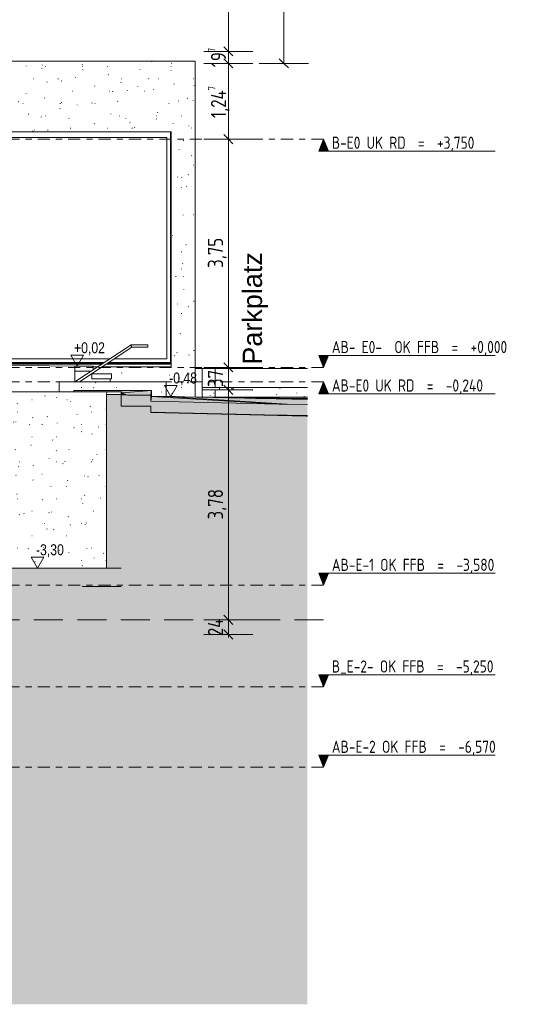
# Model space of a CAD drawing. Header units: metres. Extents: x 2 to 230, y -14 to 869.
# Tile 38 of 71: x 73 to 81, y -13 to 3. Entities that reach past the tile are written whole.
import ezdxf

# ---------------------------------------------------------------- set-up
doc = ezdxf.new("R2010")
doc.units = ezdxf.units.M
doc.linetypes.add('_Ebene_', pattern=[0.4, 0.2, -0.1, 0, -0.1])
doc.linetypes.add('Abgebrochen', pattern=[0.714375, 0.47625, -0.238125])
for name, color, linetype, lineweight in [('A_Bem', 7, 'Continuous', 5), ('A_Bem-100', 7, 'Continuous', 5), ('A_Detailelemente', 7, 'Continuous', 9), ('A_Ebenen', 50, 'Continuous', 5), ('A_Fenster', 45, 'Continuous', 5), ('A_Fenster_Glas', 5, 'Continuous', 5), ('A_Geländer', 7, 'Continuous', 5), ('A_Geschossdecken', 7, 'Continuous', 5), ('A_Geschossdecken_Oberflächenschraffur', 7, 'Continuous', 5), ('A_Geschossdecken_Schraffur', 7, 'Continuous', 5), ('A_Hoehenkoten', 124, 'Continuous', 5), ('A_Linien_Feine Linien', 7, 'Continuous', 5), ('A_Notizen', 50, 'Continuous', 5), ('A_Treppe', 38, 'Continuous', 5), ('A_Wand', 244, 'Continuous', 5), ('A_Wand_Schraff', 1, 'Continuous', 5), ('A_Wände_Oberflächenschraffur', 244, 'Continuous', 5)]:
    doc.layers.add(name, color=color, linetype=linetype, lineweight=lineweight)
doc.styles.add('Arial', font='arial.ttf', dxfattribs={"width": 0.8, "height": 0.18})
doc.styles.add('Arial_I', font='txt', dxfattribs={"height": 0.3175})
doc.styles.add('ISOCPEUR', font='isocpeur.ttf', dxfattribs={"width": 0.8, "height": 0.2})
doc.styles.add('ISOCPEUR_1', font='isocpeur.ttf', dxfattribs={"width": 0.8, "height": 0.25})
doc.dimstyles.new('BLB-Standard_2_5_Aussen', dxfattribs={"dimscale": 0.3048, "dimtxt": 0.248995, "dimasz": 0.492126, "dimexe": 1.32874, "dimexo": 0.0625, "dimgap": 0.032808, "dimtad": 1, "dimrnd": 0.001, "dimzin": 0, "dimdsep": 46, "dimtxsty": 'ISOCPEUR_1', "dimblk1": 'OBLIQUE', "dimblk2": 'OBLIQUE', "dimsah": 1, "dimcen": 0.09, "dimdle": 0.164042, "dimazin": 0, "dimtfac": 1, "dimtdec": 4, "dimtix": 1, "dimtmove": 0, "dimatfit": 3, "dimfxl": 1.32874, "dimfxlon": 1, "dimtvp": 1, "dimtolj": 1, "dimtzin": 0, "dimarcsym": 2})
doc.dimstyles.new('BLB-Standard_2_5_Aussen_1', dxfattribs={"dimscale": 0.3048, "dimtxt": 0.248995, "dimasz": 0.492126, "dimexe": 1.32874, "dimexo": 0.0625, "dimgap": 0.032808, "dimtad": 1, "dimdec": 1, "dimlfac": 100, "dimrnd": 0.1, "dimdsep": 46, "dimtxsty": 'ISOCPEUR_1', "dimblk1": 'OBLIQUE', "dimblk2": 'OBLIQUE', "dimsah": 1, "dimcen": 0.09, "dimdle": 0.164042, "dimazin": 0, "dimtfac": 1, "dimtdec": 4, "dimtix": 1, "dimtmove": 0, "dimatfit": 3, "dimfxl": 1.32874, "dimfxlon": 1, "dimtvp": 1, "dimtolj": 1, "dimtzin": 0, "dimarcsym": 2})
pattern_1 = [(0, (0.09525, 18.796), (0.813, 0.203), [0.007, -0.603, 0.007, -0.603, -3.251]), (0, (0.09525, 18.796), (0.813, 0.203), [-1.219, 0.007, -1.212, 0.007, -0.603, -1.422]), (0, (0.09525, 18.796), (0.813, 0.203), [-3.048, 0.007, -0.4, 0.007, -1.009]), (120, (0.40025, 18.897), (-0.58230316, 0.60257865), [0.007, -0.603, 0.007, -0.603, -3.251]), (120, (0.40025, 18.897), (-0.58230316, 0.60257865), [-1.219, 0.007, -1.212, 0.007, -0.603, -1.422]), (120, (0.40025, 18.897), (-0.58230316, 0.60257865), [-3.048, 0.007, -0.4, 0.007, -1.009]), (240, (0.50225, 19.304), (-0.23069684, -0.80557865), [0.007, -0.603, 0.007, -0.603, -3.251]), (240, (0.50225, 19.304), (-0.23069684, -0.80557865), [-1.219, 0.007, -1.212, 0.007, -0.603, -1.422]), (240, (0.50225, 19.304), (-0.23069684, -0.80557865), [-3.048, 0.007, -0.4, 0.007, -1.009])]
pattern_2 = [(0, (74.51325, 18.796), (0.001, 0.203), [0, 0, 0, 0, -0.002]), (0, (74.51325, 18.796), (0.001, 0.203), [-0.001, 0, -0.001, 0, 0, -0.001]), (0, (74.51325, 18.796), (0.001, 0.203), [-0.002, 0, 0, 0, -0.001]), (90.023, (74.51324663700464, 18.897), (-0.0002416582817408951, 0.6019999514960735), [0.006, -0.522, 0.006, -0.522, -2.816]), (90.023, (74.51324663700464, 18.897), (-0.0002416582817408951, 0.6019999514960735), [-1.056, 0.006, -1.05, 0.006, -0.522, -1.232]), (90.023, (74.51324663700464, 18.897), (-0.0002416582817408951, 0.6019999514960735), [-2.64, 0.006, -0.346, 0.006, -0.8740000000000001]), (269.977, (74.51424663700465, 19.304), (-0.0003235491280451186, -0.8059999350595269), [0.006, -0.522, 0.006, -0.522, -2.816]), (269.977, (74.51424663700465, 19.304), (-0.0003235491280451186, -0.8059999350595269), [-1.056, 0.006, -1.05, 0.006, -0.522, -1.232]), (269.977, (74.51424663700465, 19.304), (-0.0003235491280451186, -0.8059999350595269), [-2.64, 0.006, -0.346, 0.006, -0.8740000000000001])]
pattern_3 = [(0, (-0.95175, 18.796), (0.811, 0.203), [0.007, -0.602, 0.007, -0.602, -3.244]), (0, (-0.95175, 18.796), (0.811, 0.203), [-1.216, 0.007, -1.21, 0.007, -0.602, -1.419]), (0, (-0.95175, 18.796), (0.811, 0.203), [-3.041, 0.007, -0.399, 0.007, -1.007]), (119.944, (-0.64775, 18.897), (-0.5812148, 0.602281), [0.007, -0.603, 0.007, -0.603, -3.249]), (119.944, (-0.64775, 18.897), (-0.5812148, 0.602281), [-1.219, 0.007, -1.212, 0.007, -0.603, -1.422]), (119.944, (-0.64775, 18.897), (-0.5812148, 0.602281), [-3.046, 0.007, -0.399, 0.007, -1.009]), (240.056, (-0.54675, 19.304), (-0.22990937, -0.80580375), [0.007, -0.603, 0.007, -0.603, -3.249]), (240.056, (-0.54675, 19.304), (-0.22990937, -0.80580375), [-1.219, 0.007, -1.212, 0.007, -0.603, -1.422]), (240.056, (-0.54675, 19.304), (-0.22990937, -0.80580375), [-3.046, 0.007, -0.399, 0.007, -1.009])]
pattern_4 = [(0, (-1.71675, 18.796), (0.811, 0.203), [0.007, -0.602, 0.007, -0.602, -3.245]), (0, (-1.71675, 18.796), (0.811, 0.203), [-1.217, 0.007, -1.21, 0.007, -0.602, -1.42]), (0, (-1.71675, 18.796), (0.811, 0.203), [-3.042, 0.007, -0.399, 0.007, -1.007]), (119.953, (-1.41175, 18.897), (-0.58130937, 0.6021897), [0.007, -0.603, 0.007, -0.603, -3.25]), (119.953, (-1.41175, 18.897), (-0.58130937, 0.6021897), [-1.219, 0.007, -1.212, 0.007, -0.603, -1.422]), (119.953, (-1.41175, 18.897), (-0.58130937, 0.6021897), [-3.047, 0.007, -0.4, 0.007, -1.009]), (240.047, (-1.31075, 19.304), (-0.23003595, -0.8057676), [0.007, -0.603, 0.007, -0.603, -3.25]), (240.047, (-1.31075, 19.304), (-0.23003595, -0.8057676), [-1.219, 0.007, -1.212, 0.007, -0.603, -1.422]), (240.047, (-1.31075, 19.304), (-0.23003595, -0.8057676), [-3.047, 0.007, -0.4, 0.007, -1.009])]

# ---------------------------------------------------------------- blocks, each defined once
blk = doc.blocks.new('Typ des oberen Holms - Oberer Geländerholm_Innen_-8099066-G')
at = {"layer": 'A_Geländer', "color": 250, "lineweight": 9}
for p, q in [((31.224, -2.425), (30.302, -3.035)), ((31.499, -2.425), (31.224, -2.425)), ((31.499, -2.425), (31.499, -2.445)), ((30.374, -3.035), (31.236, -2.465)), ((31.236, -2.465), (31.499, -2.465)), ((31.499, -2.445), (31.499, -2.465))]:
    blk.add_line(p, q, dxfattribs=at)
blk.add_open_spline([(31.23, -2.445), (31.229, -2.443), (31.228, -2.44), (31.227, -2.435), (31.225, -2.431), (31.224, -2.428), (31.224, -2.426), (31.224, -2.425), (31.224, -2.425)], degree=3, dxfattribs=at)
blk.add_open_spline([(31.236, -2.465), (31.236, -2.465), (31.235, -2.464), (31.234, -2.459), (31.233, -2.455), (31.231, -2.45), (31.23, -2.447), (31.23, -2.445)], degree=3, knots=[0.5, 0.5, 0.5, 0.5, 0.6666667, 0.75, 0.8333333, 0.9166667, 1, 1, 1, 1], dxfattribs=at)
blk = doc.blocks.new('FE 1 tlg - Fix - 3290 x 3830-8070430-G')
at = {"layer": 'A_Fenster', "color": 250, "lineweight": 9}
for p, q in [((28.712, -2.655), (28.712, 0.985)), ((28.712, 0.985), (31.815, 0.985)), ((31.815, 0.985), (31.815, -2.655)), ((28.659, -2.715), (30.785, -2.715)), ((30.758, -2.733), (28.659, -2.733)), ((28.659, -2.741), (28.661, -2.743)), ((28.661, -2.745), (28.659, -2.743)), ((28.661, -2.743), (28.663, -2.745)), ((28.663, -2.747), (28.661, -2.745)), ((28.663, -2.745), (30.741, -2.745)), ((28.663, -2.745), (28.663, -2.758)), ((28.663, -2.758), (28.663, -2.747)), ((30.876, -2.655), (28.712, -2.655)), ((30.813, -2.745), (31.886, -2.745)), ((31.875, -2.733), (30.831, -2.733)), ((30.858, -2.715), (31.875, -2.715)), ((31.815, -2.655), (30.949, -2.655)), ((31.875, -2.733), (31.875, -2.715)), ((31.884, -2.743), (31.875, -2.733)), ((31.886, -2.745), (31.884, -2.743)), ((31.886, -2.785), (31.886, -2.745)), ((30.602, -2.785), (30.68, -2.785)), ((30.753, -2.785), (31.886, -2.785))]:
    blk.add_line(p, q, dxfattribs=at)
at = {"layer": 'A_Fenster_Glas', "color": 250, "lineweight": 9}
blk.add_line((31.814, 0.985), (31.814, -2.655), dxfattribs=at)
blk = doc.blocks.new('Ebene - Rohbau-1046864-G')
at = {"layer": 'A_Ebenen'}
blk.add_hatch(color=256, dxfattribs=at).paths.add_polyline_path([(34.469, -2.599), (34.39, -2.795), (34.31, -2.599)], flags=0)
at = {"layer": 'A_Ebenen', "color": 130, "lineweight": 9}
for p, q in [((34.31, -2.599), (34.39, -2.795)), ((34.31, -2.599), (37.21, -2.599)), ((34.39, -2.795), (34.469, -2.599))]:
    blk.add_line(p, q, dxfattribs=at)
at = {"layer": 'A_Ebenen', "color": 251, "lineweight": 9}
for p, q in [((34.469, -2.599), (34.31, -2.599)), ((34.31, -2.599), (34.39, -2.795)), ((34.39, -2.795), (34.469, -2.599))]:
    blk.add_line(p, q, dxfattribs=at)
blk = doc.blocks.new('Ebene - Rohbau-1168218-G')
at = {"layer": 'A_Ebenen'}
blk.add_hatch(color=256, dxfattribs=at).paths.add_polyline_path([(-27.195, 5.948), (-27.036, 5.948), (-27.116, 6.145)], flags=0)
at = {"layer": 'A_Ebenen', "color": 251, "lineweight": 9}
for p, q in [((-27.195, 5.948), (-27.116, 6.145)), ((-27.116, 6.145), (-27.036, 5.948)), ((-27.036, 5.948), (-27.195, 5.948))]:
    blk.add_line(p, q, dxfattribs=at)
at = {"layer": 'A_Ebenen', "color": 130, "lineweight": 9}
blk.add_line((-27.036, 5.948), (-29.936, 5.948), dxfattribs=at)
blk = doc.blocks.new('Höhenkoten - leer-6237472-G')
at = {"layer": 'A_Hoehenkoten'}
for p, q in [((-21.512, -9.14), (-21.72, -9.14)), ((-21.616, -9.32), (-21.72, -9.14)), ((-21.616, -9.32), (-21.512, -9.14))]:
    blk.add_line(p, q, dxfattribs=at)
blk = doc.blocks.new('DIMBLOCK25-G')
at = {"layer": 'A_Bem-100'}
for p, q in [((75.872, -6.945), (76.682, -6.945)), ((76.277, -6.945), (75.872, -6.945)), ((76.277, -7.235), (76.277, -6.945)), ((75.872, -7.185), (76.682, -7.185)), ((76.277, -7.185), (75.872, -7.185))]:
    blk.add_line(p, q, dxfattribs=at)
at = {"layer": 'A_Bem-100', "lineweight": 9}
for p, q in [((76.277, -6.945), (76.202, -6.87)), ((76.277, -6.945), (76.352, -7.02)), ((76.277, -7.185), (76.202, -7.11)), ((76.277, -7.185), (76.352, -7.26))]:
    blk.add_line(p, q, dxfattribs=at)
at = {"layer": 'A_Bem-100', "color": 0, "insert": (75.94, -7.212), "char_height": 0.25, "width": 0.35255, "attachment_point": 1, "rotation": 90, "line_spacing_factor": 1.149209, "style": 'ISOCPEUR_1'}
blk.add_mtext('24', dxfattribs=at)
blk = doc.blocks.new('_Oblique')
at = {"color": 0, "linetype": 'ByBlock', "lineweight": -2}
blk.add_line((-0.5, -0.5), (0.5, 0.5), dxfattribs=at)
blk = doc.blocks.new('DIMBLOCK26-G')
at = {"layer": 'A_Bem-100'}
for p, q in [((75.872, -3.165), (76.682, -3.165)), ((76.277, -3.165), (75.872, -3.165)), ((76.277, -6.945), (76.277, -3.165)), ((75.872, -6.945), (76.682, -6.945)), ((76.277, -6.945), (75.872, -6.945))]:
    blk.add_line(p, q, dxfattribs=at)
at = {"layer": 'A_Bem-100', "lineweight": 9}
for p, q in [((76.277, -3.165), (76.202, -3.09)), ((76.277, -3.165), (76.352, -3.24)), ((76.277, -6.945), (76.202, -6.87)), ((76.277, -6.945), (76.352, -7.02))]:
    blk.add_line(p, q, dxfattribs=at)
at = {"layer": 'A_Bem-100', "color": 0, "insert": (75.94, -5.295), "char_height": 0.25, "width": 0.57664, "attachment_point": 1, "rotation": 90, "line_spacing_factor": 1.149209, "style": 'ISOCPEUR_1'}
blk.add_mtext('3,78', dxfattribs=at)
blk = doc.blocks.new('DIMBLOCK27-G')
at = {"layer": 'A_Bem-100', "lineweight": 9}
for p, q in [((76.277, -2.795), (76.202, -2.72)), ((76.277, -2.795), (76.352, -2.87)), ((76.277, -3.165), (76.202, -3.09)), ((76.277, -3.165), (76.352, -3.24))]:
    blk.add_line(p, q, dxfattribs=at)
at = {"layer": 'A_Bem-100'}
for p, q in [((75.872, -2.795), (76.682, -2.795)), ((76.277, -2.795), (75.872, -2.795)), ((76.277, -3.165), (76.277, -2.795)), ((75.872, -3.165), (76.682, -3.165)), ((76.277, -3.165), (75.872, -3.165))]:
    blk.add_line(p, q, dxfattribs=at)
at = {"layer": 'A_Bem-100', "color": 0, "insert": (75.94, -3.117), "char_height": 0.25, "width": 0.32865, "attachment_point": 1, "rotation": 90, "line_spacing_factor": 1.149209, "style": 'ISOCPEUR_1'}
blk.add_mtext('37', dxfattribs=at)
blk = doc.blocks.new('DIMBLOCK28-G')
at = {"layer": 'A_Bem-100', "lineweight": 9}
for p, q in [((76.277, 0.955), (76.202, 1.03)), ((76.277, 0.955), (76.352, 0.88)), ((76.277, -2.795), (76.202, -2.72)), ((76.277, -2.795), (76.352, -2.87))]:
    blk.add_line(p, q, dxfattribs=at)
at = {"layer": 'A_Bem-100'}
for p, q in [((75.872, 0.955), (76.682, 0.955)), ((76.277, 0.955), (75.872, 0.955)), ((76.277, -2.795), (76.277, 0.955)), ((75.872, -2.795), (76.682, -2.795)), ((76.277, -2.795), (75.872, -2.795))]:
    blk.add_line(p, q, dxfattribs=at)
at = {"layer": 'A_Bem-100', "color": 0, "insert": (75.94, -1.16), "char_height": 0.25, "width": 0.57664, "attachment_point": 1, "rotation": 90, "line_spacing_factor": 1.149209, "style": 'ISOCPEUR_1'}
blk.add_mtext('3,75', dxfattribs=at)
blk = doc.blocks.new('DIMBLOCK29-G')
at = {"layer": 'A_Bem-100', "lineweight": 9}
for p, q in [((76.277, 2.201), (76.202, 2.276)), ((76.277, 2.201), (76.352, 2.126)), ((76.277, 0.955), (76.202, 1.03)), ((76.277, 0.955), (76.352, 0.88))]:
    blk.add_line(p, q, dxfattribs=at)
at = {"layer": 'A_Bem-100'}
for p, q in [((75.872, 2.201), (76.682, 2.201)), ((76.277, 2.201), (75.872, 2.201)), ((76.277, 0.955), (76.277, 2.201)), ((75.872, 0.955), (76.682, 0.955)), ((76.277, 0.955), (75.872, 0.955))]:
    blk.add_line(p, q, dxfattribs=at)
at = {"layer": 'A_Bem-100', "color": 0, "insert": (75.94, 1.303), "char_height": 0.25, "width": 0.66029, "attachment_point": 1, "rotation": 90, "line_spacing_factor": 1.149209, "style": 'ISOCPEUR_1'}
blk.add_mtext('1,24\\A2\\H0.5x;\\S7^  ;\\H2x;', dxfattribs=at)
blk = doc.blocks.new('DIMBLOCK30-G')
at = {"layer": 'A_Bem-100', "lineweight": 9}
for p, q in [((76.277, 2.399), (76.202, 2.474)), ((76.277, 2.201), (76.202, 2.276)), ((76.277, 2.399), (76.352, 2.324)), ((76.277, 2.201), (76.352, 2.126))]:
    blk.add_line(p, q, dxfattribs=at)
at = {"layer": 'A_Bem-100'}
for p, q in [((75.872, 2.399), (76.682, 2.399)), ((76.277, 2.399), (75.872, 2.399)), ((76.277, 2.201), (76.277, 2.399)), ((75.872, 2.201), (76.682, 2.201)), ((76.277, 2.201), (75.872, 2.201))]:
    blk.add_line(p, q, dxfattribs=at)
at = {"layer": 'A_Bem-100', "color": 0, "insert": (75.94, 2.138), "char_height": 0.25, "width": 0.38841, "attachment_point": 1, "rotation": 90, "line_spacing_factor": 1.149209, "style": 'ISOCPEUR_1'}
blk.add_mtext('19\\A2\\H0.5x;\\S7^  ;\\H2x;', dxfattribs=at)
blk = doc.blocks.new('DIMBLOCK31-G')
at = {"layer": 'A_Bem-100'}
for p, q in [((75.872, 6.195), (76.682, 6.195)), ((76.277, 6.195), (75.872, 6.195)), ((76.277, 2.399), (76.277, 6.195)), ((75.872, 2.399), (76.682, 2.399)), ((76.277, 2.399), (75.872, 2.399))]:
    blk.add_line(p, q, dxfattribs=at)
at = {"layer": 'A_Bem-100', "lineweight": 9}
for p, q in [((76.277, 6.195), (76.202, 6.27)), ((76.277, 6.195), (76.352, 6.12)), ((76.277, 2.399), (76.202, 2.474)), ((76.277, 2.399), (76.352, 2.324))]:
    blk.add_line(p, q, dxfattribs=at)
at = {"layer": 'A_Bem-100', "color": 0, "insert": (75.94, 4.012), "char_height": 0.25, "width": 0.68419, "attachment_point": 1, "rotation": 90, "line_spacing_factor": 1.149209, "style": 'ISOCPEUR_1'}
blk.add_mtext('3,79\\A2\\H0.5x;\\S6^  ;\\H2x;', dxfattribs=at)
blk = doc.blocks.new('DIMBLOCK34-G')
at = {"layer": 'A_Bem-100', "lineweight": 9}
for p, q in [((77.189, 8.865), (77.114, 8.94)), ((77.189, 8.865), (77.264, 8.79)), ((77.189, 2.201), (77.114, 2.276)), ((77.189, 2.201), (77.264, 2.126))]:
    blk.add_line(p, q, dxfattribs=at)
at = {"layer": 'A_Bem-100'}
for p, q in [((77.189, 2.201), (77.189, 8.915)), ((76.784, 8.865), (77.594, 8.865)), ((77.189, 8.865), (76.784, 8.865)), ((76.784, 2.201), (77.594, 2.201)), ((77.189, 2.201), (76.784, 2.201))]:
    blk.add_line(p, q, dxfattribs=at)
at = {"layer": 'A_Bem-100', "color": 0, "insert": (76.852, 5.248), "char_height": 0.25, "width": 0.68419, "attachment_point": 1, "rotation": 90, "line_spacing_factor": 1.149209, "style": 'ISOCPEUR_1'}
blk.add_mtext('6,66\\A2\\H0.5x;\\S3^  ;\\H2x;', dxfattribs=at)

msp = doc.modelspace()

# ---------------------------------------------------------------- hatches: boundary and pattern name
at = {"layer": 'A_Detailelemente'}
msp.add_hatch(color=254, dxfattribs=at).paths.add_polyline_path([(73.8044, -13.2636), (77.5778, -13.2636), (77.5778, -3.5972), (77.5566, -3.5972), (75.0032, -3.535), (75.0032, -3.4313), (74.5135, -3.4313), (74.5135, -6.3951), (74.9512, -6.3951), (74.9512, -7.2451), (73.8712, -7.2451), (73.8712, -6.3951), (72.0969, -6.3951), (72.0969, -7.1851), (72.4312, -7.1851), (72.4312, -8.0351), (71.3512, -8.0351), (71.3512, -7.1851), (63.9041, -7.1851), (63.9041, -8.0351), (62.9728, -8.0351), (62.9728, -7.1851), (57.5214, -7.1851), (57.5214, -9.5651), (57.7928, -9.5651), (57.7928, -10.0651), (56.7928, -10.0651), (56.7928, -9.5651), (44.8133, -9.5651), (44.8133, -10.0651), (43.8133, -10.0651), (43.8133, -9.5651), (21.6076, -9.5651), (21.6076, -10.2851), (20.1076, -10.2851), (20.1076, -9.5651), (20.2308, -9.5651), (20.2308, -3.7704), (17.2026, -3.8625), (17.2026, -13.2636), (70.0309, -13.2636)], flags=0)
at = {"layer": 'A_Geschossdecken_Oberflächenschraffur'}
for points in [[(74.5169, -3.2151), (75.0032, -3.1751), (73.7341, -3.1751), (73.7341, -3.1951), (74.5169, -3.1962)], [(74.6171, -3.2512), (74.5169, -3.2151), (74.5135, -3.2471), (74.6128, -3.251)], [(74.6171, -3.2512), (75.0032, -3.251), (75.0109, -3.1751), (74.5169, -3.2151), (74.6057, -3.2471)], [(77.1075, -3.4009), (75.0109, -3.2745), (75.0032, -3.3488), (77.1061, -3.4009)], [(77.2456, -3.4009), (75.2521, -3.2745), (75.0109, -3.2745), (77.1075, -3.4009), (77.2241, -3.4009)], [(75.7118, -3.2844), (75.2521, -3.2693), (75.2521, -3.2745), (75.6911, -3.2839)], [(77.5778, -3.408), (77.5778, -3.3244), (75.2521, -3.2745), (77.2456, -3.4009), (77.342, -3.403)], [(77.5778, -3.3087), (77.5778, -3.2919), (75.809, -3.2861), (77.5329, -3.3081)], [(77.5778, -3.3137), (77.5778, -3.3087), (75.809, -3.2865), (76.7524, -3.3063), (77.5329, -3.3133)], [(77.5778, -3.2919), (77.5778, -3.2851), (76.072, -3.2862), (77.5329, -3.2917)], [(77.5778, -3.3244), (77.5778, -3.3137), (76.7524, -3.3067), (77.342, -3.3193)], [(77.5778, -3.2919), (77.5778, -3.2919), (77.5329, -3.2917)]]:
    msp.add_hatch(color=8, dxfattribs=at).paths.add_polyline_path(points, flags=0)
at = {"layer": 'A_Geschossdecken_Schraffur', "lineweight": 9}
for points in [[(74.6171, -3.4312), (75.0032, -3.431), (75.0032, -3.251), (74.6171, -3.2512), (74.5135, -3.2471), (74.5135, -3.4271)], [(77.5778, -3.588), (77.5778, -3.408), (77.2241, -3.4009), (77.1061, -3.4009), (75.0032, -3.3488), (75.0032, -3.5288), (77.1075, -3.5809), (77.2456, -3.5809), (77.5566, -3.5876)], [(73.8712, -6.3951), (74.5135, -6.3951), (74.5135, -6.0951), (72.0936, -6.0951), (72.0936, -6.3951), (73.8044, -6.3951)], [(74.5135, -7.2451), (74.9512, -7.2451), (74.9512, -6.3951), (73.8712, -6.3951), (73.8712, -7.2451)]]:
    msp.add_hatch(color=253, dxfattribs=at).paths.add_polyline_path(points, flags=0)
at = {"layer": 'A_Treppe'}
h = msp.add_hatch(dxfattribs=at)
h.set_pattern_fill('FP_9', style=0, pattern_type=2)
h.set_pattern_definition(pattern_1)
h.paths.add_polyline_path([(73.7538, -3.0351), (73.7542, -3.0351), (74.0262, -2.8551), (73.7538, -2.8551), (73.7538, -2.9909)], flags=0)
h.paths.add_polyline_path([(73.9787, -3.0351), (74.0338, -3.0351), (74.0338, -2.898), (73.8267, -3.0351)], flags=0)
h = msp.add_hatch(dxfattribs=at)
h.set_pattern_fill('FP_9', style=0, pattern_type=2)
h.set_pattern_definition(pattern_1)
h.paths.add_polyline_path([(74.2761, -3.0351), (74.3338, -3.0351), (74.3338, -2.9839), (74.0338, -2.9839), (74.0338, -3.0351), (74.1532, -3.0351)], flags=0)
at = {"layer": 'A_Wand_Schraff', "lineweight": 9}
msp.add_hatch(color=253, dxfattribs=at).paths.add_polyline_path([(74.5135, -6.0951), (74.5135, -3.2392), (74.2735, -3.2392), (74.2735, -6.0951)], flags=0)
at = {"layer": 'A_Wände_Oberflächenschraffur'}
h = msp.add_hatch(dxfattribs=at)
h.set_pattern_fill('FP_20', style=0, pattern_type=2)
h.set_pattern_definition(pattern_3)
h.paths.add_polyline_path([(75.7336, -3.2849), (75.7336, 2.2369), (72.0911, 2.2369), (72.0911, 0.9549), (72.0864, 0.9549), (72.0864, -0.5351), (72.0891, -0.5351), (72.0891, -2.7572), (72.1152, -2.7572), (72.1152, -2.7447), (72.1137, -2.7447), (72.1133, -2.7447), (72.1117, -2.743), (72.1117, 1.0749), (75.3345, 1.0749), (75.3345, -2.741), (75.3379, -2.7447), (75.3379, -2.7847), (74.205, -2.7847), (74.0338, -2.898), (74.0338, -2.9039), (74.3538, -2.9039), (74.3538, -2.9839), (74.3338, -2.9839), (74.3338, -3.0326), (74.6538, -3.0326), (74.6538, -3.0351), (75.2521, -3.0351), (75.2521, -3.2693), (75.7335, -3.2849)], flags=0)
h.paths.add_polyline_path([(74.0538, -2.8368), (74.1326, -2.7847), (74.0538, -2.7847)], flags=0)
h = msp.add_hatch(dxfattribs=at)
h.set_pattern_fill('FP_9', style=0, pattern_type=2)
h.set_pattern_definition(pattern_1)
h.paths.add_polyline_path([(75.2521, -3.541), (75.2515, -3.535), (75.0032, -3.5288), (75.0032, -3.535), (75.2194, -3.5402)], flags=0)
h.paths.add_polyline_path([(74.5169, -3.4313), (74.6171, -3.4312), (74.5169, -3.4272), (74.5169, -3.4312)], flags=0)
h.paths.add_polyline_path([(75.0109, -3.2745), (75.2521, -3.2745), (75.2521, -3.0351), (73.4941, -3.0351), (73.4941, -3.1951), (73.7341, -3.1951), (73.7341, -3.1751), (75.0109, -3.1751), (75.0109, -3.2512)], flags=0)
h = msp.add_hatch(dxfattribs=at)
h.set_pattern_fill('FP_85', style=0, pattern_type=2)
h.set_pattern_definition([(0, (-1.92875, 18.796), (0.811, 0.203), [0.007, -0.602, 0.007, -0.602, -3.245]), (0, (-1.92875, 18.796), (0.811, 0.203), [-1.217, 0.007, -1.21, 0.007, -0.602, -1.42]), (0, (-1.92875, 18.796), (0.811, 0.203), [-3.042, 0.007, -0.399, 0.007, -1.007]), (119.951, (-1.62375, 18.897), (-0.58128835, 0.60220997), [0.007, -0.603, 0.007, -0.603, -3.25]), (119.951, (-1.62375, 18.897), (-0.58128835, 0.60220997), [-1.219, 0.007, -1.212, 0.007, -0.603, -1.422]), (119.951, (-1.62375, 18.897), (-0.58128835, 0.60220997), [-3.046, 0.007, -0.399, 0.007, -1.009]), (240.049, (-1.52275, 19.304), (-0.2300078, -0.80577565), [0.007, -0.603, 0.007, -0.603, -3.25]), (240.049, (-1.52275, 19.304), (-0.2300078, -0.80577565), [-1.219, 0.007, -1.212, 0.007, -0.603, -1.422]), (240.049, (-1.52275, 19.304), (-0.2300078, -0.80577565), [-3.046, 0.007, -0.399, 0.007, -1.009])])
h.paths.add_polyline_path([(75.8457, -3.5555), (75.8451, -3.5497), (75.7336, -3.5469), (75.7336, -3.5528), (75.8451, -3.5555)], flags=0)
h.paths.add_polyline_path([(75.8457, -3.2851), (75.8457, -3.0351), (75.7336, -3.0351), (75.7336, -3.2849), (75.7693, -3.2851), (75.8454, -3.2851)], flags=0)
h = msp.add_hatch(dxfattribs=at)
h.set_pattern_fill('FP_9', style=0, pattern_type=2)
h.set_pattern_definition(pattern_1)
h.paths.add_polyline_path([(72.861, -6.0951), (74.2735, -6.0951), (74.2735, -3.2392), (74.2767, -3.1962), (72.0967, -3.1951), (72.0967, -5.7299), (72.277, -5.7449), (72.2763, -5.7849), (72.2635, -5.7849), (72.2643, -5.7829), (72.2735, -5.7822), (72.2735, -5.7468), (72.0967, -5.732), (72.0967, -6.0951)], flags=0)
h = msp.add_hatch(dxfattribs=at)
h.set_pattern_fill('FP_10', style=0, pattern_type=2)
h.set_pattern_definition(pattern_2)
h.paths.add_polyline_path([(74.5167, -3.4313), (74.5167, -3.4272), (74.5135, -3.4271), (74.5135, -3.4313)], flags=0)
h.paths.add_polyline_path([(74.5135, -3.2471), (74.5167, -3.2151), (74.5167, -3.1962), (74.5135, -3.2392)], flags=0)
h = msp.add_hatch(dxfattribs=at)
h.set_pattern_fill('FP_10', style=0, pattern_type=2)
h.set_pattern_definition(pattern_2)
h.paths.add_polyline_path([(74.5167, -3.4313), (74.5169, -3.4312), (74.5167, -3.4313)], flags=0)
h.paths.add_polyline_path([(74.5167, -3.2167), (74.5169, -3.2151), (74.5167, -3.2151)], flags=0)
h = msp.add_hatch(dxfattribs=at)
h.set_pattern_fill('FP_87', style=0, pattern_type=2)
h.set_pattern_definition([(0, (78.14225, 18.796), (0.06, 0.203), [0, -0.044, 0, -0.044, -0.238]), (0, (78.14225, 18.796), (0.06, 0.203), [-0.089, 0, -0.089, 0, -0.044, -0.104]), (0, (78.14225, 18.796), (0.06, 0.203), [-0.223, 0, -0.029, 0, -0.074]), (92.422, (78.164247, 18.897), (-0.042509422, 0.602742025), [0.006, -0.523, 0.006, -0.523, -2.818]), (92.422, (78.164247, 18.897), (-0.042509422, 0.602742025), [-1.057, 0.006, -1.051, 0.006, -0.523, -1.233]), (92.422, (78.164247, 18.897), (-0.042509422, 0.602742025), [-2.642, 0.006, -0.346, 0.006, -0.875]), (267.578, (78.172247, 19.304), (-0.017033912, -0.804999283), [0.006, -0.523, 0.006, -0.523, -2.818]), (267.578, (78.172247, 19.304), (-0.017033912, -0.804999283), [-1.057, 0.006, -1.051, 0.006, -0.523, -1.233]), (267.578, (78.172247, 19.304), (-0.017033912, -0.804999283), [-2.642, 0.006, -0.346, 0.006, -0.875])])
h.paths.add_polyline_path([(76.0592, -3.5607), (76.0592, -3.555), (75.8457, -3.5501), (75.8457, -3.5555), (76.0541, -3.5606)], flags=0)
h.paths.add_polyline_path([(75.8457, -3.2851), (76.0592, -3.2851), (76.0592, -3.1651), (75.8457, -3.1651), (75.8457, -3.2849)], flags=0)
h = msp.add_hatch(dxfattribs=at)
h.set_pattern_fill('FP_88', style=0, pattern_type=2)
h.set_pattern_definition(pattern_4)
h.paths.add_polyline_path([(76.3586, -3.568), (76.3586, -3.5624), (76.0592, -3.555), (76.0592, -3.5607), (76.1628, -3.5632)], flags=0)
h.paths.add_polyline_path([(76.2807, -3.2851), (76.3586, -3.2851), (76.3586, -3.1651), (76.0592, -3.1651), (76.0592, -3.2851), (76.1628, -3.2851)], flags=0)
h = msp.add_hatch(dxfattribs=at)
h.set_pattern_fill('FP_86', style=0, pattern_type=2)
h.set_pattern_definition([(0, (-2.24875, 18.796), (0.811, 0.203), [0.007, -0.602, 0.007, -0.602, -3.244]), (0, (-2.24875, 18.796), (0.811, 0.203), [-1.216, 0.007, -1.21, 0.007, -0.602, -1.419]), (0, (-2.24875, 18.796), (0.811, 0.203), [-3.041, 0.007, -0.399, 0.007, -1.007]), (119.943, (-1.94475, 18.897), (-0.58120426, 0.60229113), [0.007, -0.603, 0.007, -0.603, -3.249]), (119.943, (-1.94475, 18.897), (-0.58120426, 0.60229113), [-1.218, 0.007, -1.212, 0.007, -0.603, -1.422]), (119.943, (-1.94475, 18.897), (-0.58120426, 0.60229113), [-3.046, 0.007, -0.399, 0.007, -1.009]), (240.057, (-1.84275, 19.304), (-0.2298953, -0.80580776), [0.007, -0.603, 0.007, -0.603, -3.249]), (240.057, (-1.84275, 19.304), (-0.2298953, -0.80580776), [-1.218, 0.007, -1.212, 0.007, -0.603, -1.422]), (240.057, (-1.84275, 19.304), (-0.2298953, -0.80580776), [-3.046, 0.007, -0.399, 0.007, -1.009])])
h.paths.add_polyline_path([(76.1628, -3.1651), (76.3352, -3.1651), (76.3352, -3.1251), (76.1334, -3.1251), (76.1334, -3.1651)], flags=0)
h = msp.add_hatch(dxfattribs=at)
h.set_pattern_fill('FP_88', style=0, pattern_type=2)
h.set_pattern_definition(pattern_4)
h.paths.add_polyline_path([(77.5778, -3.5972), (77.5778, -3.588), (77.2456, -3.5809), (77.1061, -3.5809), (76.3586, -3.5624), (76.3586, -3.568), (77.5566, -3.5972)], flags=0)
h.paths.add_polyline_path([(76.7524, -3.2851), (77.5778, -3.2851), (77.5778, -3.1251), (76.3586, -3.1251), (76.3586, -3.2851), (76.6345, -3.2851)], flags=0)
h = msp.add_hatch(dxfattribs=at)
h.set_pattern_fill('FP_20', style=0, pattern_type=2)
h.set_pattern_definition(pattern_3)
h.paths.add_polyline_path([(75.7336, -3.5528), (75.7336, -3.5469), (75.2521, -3.535), (75.2521, -3.541), (75.6911, -3.5517)], flags=0)

# ---------------------------------------------------------------- linework, layer by layer
at = {"layer": 'A_Ebenen', "color": 130, "linetype": '_Ebene_', "lineweight": 9}
for p, q in [((77.8421, 0.9549), (16.3367, 0.9549)), ((77.8421, -2.7951), (16.3367, -2.7951)), ((77.8421, -3.0351), (16.3367, -3.0351)), ((77.8421, -6.3751), (16.3367, -6.3751)), ((77.8421, -8.0451), (16.3367, -8.0451)), ((77.8421, -9.3651), (16.3367, -9.3651))]:
    msp.add_line(p, q, dxfattribs=at)
at = {"layer": 'A_Ebenen', "color": 31, "linetype": 'Abgebrochen'}
msp.add_line((77.8421, -6.9451), (16.3367, -6.9451), dxfattribs=at)
at = {"layer": 'A_Geschossdecken', "color": 250, "lineweight": 9}
for p, q in [((73.7538, -2.7751), (72.0891, -2.7572)), ((73.7538, -2.7751), (73.7538, -3.0351)), ((75.7336, -2.8151), (77.5778, -2.8151)), ((75.8457, -2.8151), (75.8457, -3.1251)), ((76.0592, -3.1251), (76.0592, -2.8151)), ((73.7341, -3.1751), (75.0109, -3.1751)), ((73.7341, -3.1951), (73.7341, -3.1751)), ((74.5135, -3.2471), (74.5169, -3.2151)), ((74.5169, -3.2151), (75.0109, -3.1751)), ((74.5169, -3.2151), (74.6171, -3.2512)), ((75.0109, -3.1751), (75.0032, -3.251)), ((75.0109, -3.1751), (75.0109, -3.2745)), ((77.5778, -3.1251), (75.8457, -3.1251)), ((76.1334, -3.1251), (76.1334, -3.1651)), ((74.6171, -3.2512), (74.5135, -3.2471)), ((75.0032, -3.251), (74.6171, -3.2512)), ((75.0032, -3.3488), (75.0032, -3.251)), ((75.0032, -3.3488), (75.0109, -3.2745)), ((77.1075, -3.4009), (75.0032, -3.3488)), ((75.0109, -3.2745), (75.2521, -3.2745)), ((75.0109, -3.2745), (77.1075, -3.4009)), ((75.2521, -3.2693), (75.7118, -3.2844)), ((77.2456, -3.4009), (75.2521, -3.2745)), ((75.2521, -3.2745), (77.5778, -3.3244)), ((77.5778, -3.2851), (75.7452, -3.2851)), ((77.5778, -3.2919), (75.7476, -3.2852)), ((75.7625, -3.2855), (77.5778, -3.3087)), ((75.7693, -3.2851), (77.5778, -3.2919)), ((76.7231, -3.306), (77.5778, -3.3137)), ((74.5135, -3.4271), (74.6171, -3.4312)), ((74.6171, -3.4312), (75.0032, -3.431)), ((75.0032, -3.5288), (77.1075, -3.5809)), ((77.2456, -3.4009), (77.1075, -3.4009)), ((77.5778, -3.408), (77.2456, -3.4009)), ((77.1075, -3.5809), (77.2456, -3.5809)), ((77.2456, -3.5809), (77.5778, -3.588)), ((74.5135, -6.0951), (72.0936, -6.0951)), ((73.8712, -6.3951), (74.5135, -6.3951))]:
    msp.add_line(p, q, dxfattribs=at)
at = {"layer": 'A_Linien_Feine Linien'}
for p, q in [((75.0032, -3.4313), (74.5135, -3.4313)), ((75.0032, -3.535), (75.0032, -3.4313)), ((77.5566, -3.5972), (75.0032, -3.535)), ((77.5778, -3.5972), (77.5566, -3.5972))]:
    msp.add_line(p, q, dxfattribs=at)
at = {"layer": 'A_Treppe', "color": 250, "lineweight": 9}
for p, q in [((73.7538, -2.7751), (74.0538, -2.7751)), ((73.7538, -2.7751), (73.7538, -2.8551)), ((73.7538, -2.8551), (74.0262, -2.8551)), ((73.7538, -2.8551), (73.7538, -3.0351)), ((74.0262, -2.8551), (73.7538, -2.8551)), ((74.0338, -2.9839), (74.0338, -2.898)), ((74.0338, -2.9039), (74.3538, -2.9039)), ((74.0338, -2.9039), (74.0338, -2.9839)), ((74.0538, -2.8368), (74.0538, -2.7751)), ((74.3538, -2.9839), (74.3538, -2.9039)), ((74.0338, -2.9839), (74.3338, -2.9839)), ((74.3538, -2.9839), (74.0338, -2.9839)), ((74.3338, -3.0351), (74.3338, -2.9839)), ((74.3338, -3.0326), (74.6538, -3.0326)), ((74.3338, -3.0326), (74.3338, -3.0351)), ((74.6538, -3.0351), (74.6538, -3.0326))]:
    msp.add_line(p, q, dxfattribs=at)
at = {"layer": 'A_Wand', "color": 250, "lineweight": 9}
for p, q in [((75.7336, 2.2369), (72.0911, 2.2369)), ((75.7336, -3.2849), (75.7336, 2.2369)), ((72.1117, 1.0749), (75.3345, 1.0749)), ((75.3271, -2.7151), (75.3271, 1.0749)), ((75.3345, 1.0749), (75.3345, -2.741)), ((75.2521, -3.0351), (73.4941, -3.0351)), ((73.4941, -3.0351), (73.4941, -3.1951)), ((75.2521, -3.2745), (75.2521, -3.0351)), ((75.8457, -3.0351), (75.7336, -3.0351)), ((74.5169, -3.1951), (72.0942, -3.1951)), ((74.2735, -3.2392), (74.2767, -3.1962)), ((74.2767, -3.1962), (74.5167, -3.1962)), ((74.5167, -3.1962), (74.5135, -3.2392)), ((74.5167, -3.1962), (74.5167, -3.1951)), ((74.5169, -3.1951), (74.5169, -3.2151)), ((75.8457, -3.2851), (75.8457, -3.1251)), ((75.8457, -3.1651), (76.3586, -3.1651)), ((76.0592, -3.2851), (76.0592, -3.1651)), ((76.3352, -3.1651), (76.3352, -3.1251)), ((76.3586, -3.1251), (76.3586, -3.1651)), ((74.2735, -3.2392), (74.2735, -6.0951)), ((74.5135, -3.2392), (74.2735, -3.2392)), ((74.5135, -3.4313), (74.5135, -3.2392)), ((74.5169, -3.4272), (74.5169, -3.4313)), ((75.2521, -3.541), (75.2521, -3.535)), ((75.7336, -3.5528), (75.7336, -3.5469)), ((75.8457, -3.5555), (75.8457, -3.5497)), ((76.0592, -3.5607), (76.0592, -3.555))]:
    msp.add_line(p, q, dxfattribs=at)

# ---------------------------------------------------------------- block references
at = {"layer": 'A_Ebenen', "color": 251, "lineweight": 9, "extrusion": (0, 0, -1)}
for p in [(-50.7265, -5.19), (-50.7265, -9.18)]:
    msp.add_blockref('Ebene - Rohbau-1168218-G', p, dxfattribs=at)
at = {"layer": 'A_Ebenen', "color": 251, "lineweight": 9}
for p in [(43.4522, 0), (43.4522, -3.58), (43.4522, -5.25), (43.4522, -6.57)]:
    msp.add_blockref('Ebene - Rohbau-1046864-G', p, dxfattribs=at)
at = {"layer": 'A_Fenster', "color": 250, "lineweight": 9}
msp.add_blockref('FE 1 tlg - Fix - 3290 x 3830-8070430-G', (43.4522, 0), dxfattribs=at)
at = {"layer": 'A_Geländer', "color": 250, "lineweight": 9}
msp.add_blockref('Typ des oberen Holms - Oberer Geländerholm_Innen_-8099066-G', (43.4522, 0), dxfattribs=at)
at = {"layer": 'A_Hoehenkoten', "extrusion": (0, 0, -1)}
for p in [(-52.1726, 6.545), (-53.7128, 6.0483)]:
    msp.add_blockref('Höhenkoten - leer-6237472-G', p, dxfattribs=at)
at = {"layer": 'A_Hoehenkoten'}
msp.add_blockref('Höhenkoten - leer-6237472-G', (94.7548, 3.225), dxfattribs=at)

# ---------------------------------------------------------------- texts
at = {"layer": 'A_Ebenen', "color": 7, "char_height": 0.2, "attachment_point": 1, "style": 'ISOCPEUR'}
for s, insert, width in [('B-E0 UK RD  =  +3,750', (77.9785, 0.9968), 2.873248), ('AB- E0-  OK FFB  =  +0,000', (77.9785, -2.3609), 3.559492), ('AB-E0 UK RD  =  -0,240', (77.9785, -2.9932), 3.072066), ('AB-E-1 OK FFB  =  -3,580', (77.9785, -5.9409), 3.270885), ('B_E-2- OK FFB  =  -5,250', (77.9785, -7.6109), 3.315779), ('AB-E-2 OK FFB  =  -6,570', (77.9785, -8.9309), 3.315779)]:
    msp.add_mtext(s, dxfattribs=dict(at, insert=insert, width=width))
at = {"layer": 'A_Hoehenkoten', "char_height": 0.18, "attachment_point": 1, "line_spacing_factor": 0.941778, "style": 'Arial'}
for s, insert, width in [('+0,02', (73.7382, -2.3829), 0.601593), ('-0,48', (75.3031, -2.8796), 0.542095), ('-3,30', (73.1128, -5.7029), 0.542095)]:
    msp.add_mtext(s, dxfattribs=dict(at, insert=insert, width=width))
at = {"layer": 'A_Notizen', "color": 7, "insert": (76.5134, -2.751), "char_height": 0.3175, "width": 2.220674, "attachment_point": 1, "rotation": 90, "style": 'Arial_I'}
msp.add_mtext('Parkplatz', dxfattribs=at)

# ---------------------------------------------------------------- dimensions: what is measured, and where the dimension line sits
at = {"layer": 'A_Bem'}
for base, p1, p2, text, dimstyle, override, picture, middle in [((77.189, 8.8649), (76.784, 2.2015), (76.784, 8.8649), '\\A1;6,66\\Q;{\\A1;{\\H0.5x;\\S3^ ;}}', 'BLB-Standard_2_5_Aussen', {"dimpost": '<>', "dimfxl": 6.663439}, 'DIMBLOCK34-G', (77.029, 5.5332)), ((76.2767, 6.1949), (75.8717, 2.3986), (75.8717, 6.1949), '\\A1;3,79\\Q;{\\A1;{\\H0.5x;\\S6^ ;}}', 'BLB-Standard_2_5_Aussen', {"dimpost": '<>', "dimfxl": 3.796343}, 'DIMBLOCK31-G', (76.1167, 4.2967)), ((76.2767, 2.3986), (75.8717, 2.2015), (75.8717, 2.3986), '\\A1;19\\Q;{\\A1;{\\H0.5x;\\S7^ ;}}', 'BLB-Standard_2_5_Aussen_1', {"dimpost": '<>', "dimfxl": 0.197096}, 'DIMBLOCK30-G', (76.1417, 2.3)), ((76.2767, 2.2015), (75.8717, 0.9549), (75.8717, 2.2015), '\\A1;1,24\\Q;{\\A1;{\\H0.5x;\\S7^ ;}}', 'BLB-Standard_2_5_Aussen', {"dimpost": '<>', "dimfxl": 1.246561}, 'DIMBLOCK29-G', (76.1167, 1.5782))]:
    dim = msp.add_linear_dim(base=base, p1=p1, p2=p2, angle=90, text=text, dimstyle=dimstyle, override=override, dxfattribs=at)
    dim.commit()
    dim.dimension.update_dxf_attribs({"geometry": picture, "text_midpoint": middle})
for base, p1, p2, dimstyle, override, picture, middle in [((76.2767, 0.9549), (75.8717, -2.7951), (75.8717, 0.9549), 'BLB-Standard_2_5_Aussen', {"dimpost": '<>', "dimfxl": 3.75}, 'DIMBLOCK28-G', (76.1417, -0.9201)), ((76.2767, -2.7951), (75.8717, -3.1651), (75.8717, -2.7951), 'BLB-Standard_2_5_Aussen_1', {"dimpost": '<>', "dimfxl": 0.37}, 'DIMBLOCK27-G', (76.1417, -2.9801)), ((76.2767, -3.1651), (75.8717, -6.9451), (75.8717, -3.1651), 'BLB-Standard_2_5_Aussen', {"dimpost": '<>', "dimfxl": 3.78}, 'DIMBLOCK26-G', (76.1417, -5.0551)), ((76.2767, -6.9451), (75.8717, -7.1851), (75.8717, -6.9451), 'BLB-Standard_2_5_Aussen_1', {"dimpost": '<>', "dimfxl": 0.24}, 'DIMBLOCK25-G', (76.1417, -7.0651))]:
    dim = msp.add_linear_dim(base=base, p1=p1, p2=p2, angle=90, dimstyle=dimstyle, override=override, dxfattribs=at)
    dim.commit()
    dim.dimension.update_dxf_attribs({"geometry": picture, "text_midpoint": middle})

doc.saveas('drawing.dxf')
